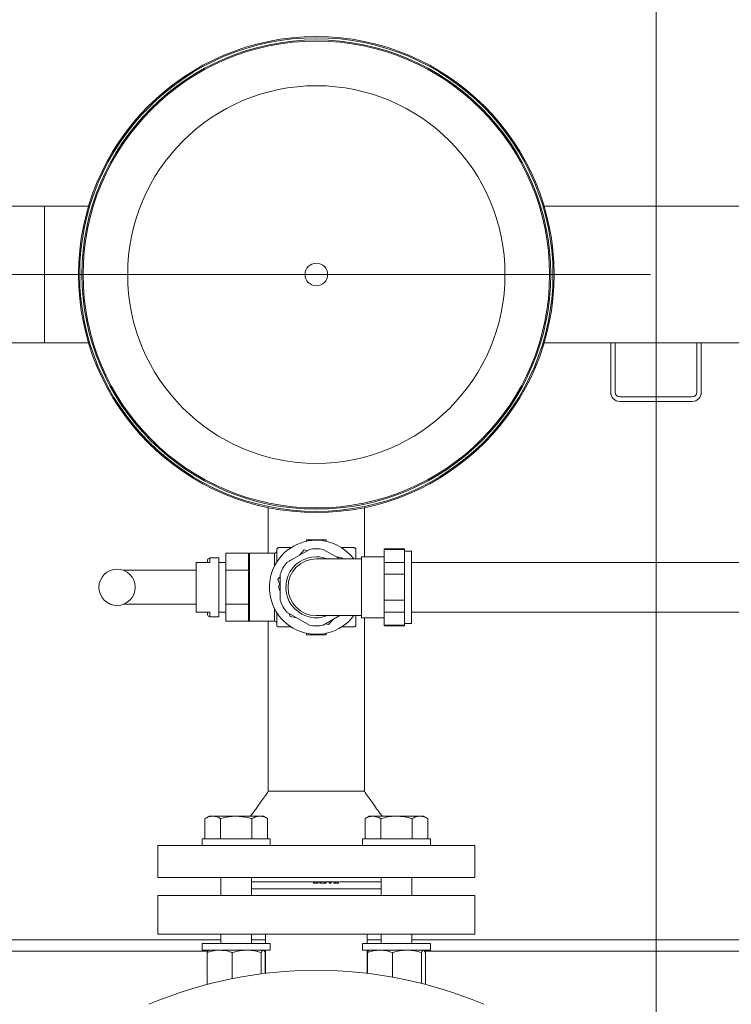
# Model space of a CAD drawing. Header units: millimetres. Extents: x 42 to 14105, y 484 to 9997.
# Tile 15 of 132: x 4313 to 4627, y 2434 to 2868. Entities that reach past the tile are written whole.
import ezdxf

# ---------------------------------------------------------------- set-up
doc = ezdxf.new("R2010")
doc.units = ezdxf.units.MM
doc.header["$LTSCALE"] = 25
doc.header["$PDSIZE"] = -1
doc.linetypes.add('CENTERX2', pattern=[20.32, 12.7, -2.54, 2.54, -2.54])
doc.styles.add('SLDTEXTSTYLE0', font='TXT', dxfattribs={"width": 0.75})
doc.dimstyles.new('SLDDIMSTYLE4', dxfattribs={"dimtxt": 66.145833, "dimasz": 66.145833, "dimexe": 0, "dimexo": 0.0625, "dimgap": 16.536458, "dimtad": 1, "dimdec": 0, "dimrnd": 1e-09, "dimzin": 12, "dimdsep": 46, "dimtxsty": 'SLDTEXTSTYLE0', "dimblk1": 'NONE', "dimblk2": 'CLOSED', "dimsah": 1, "dimcen": 0, "dimadec": 0, "dimazin": 3, "dimtfac": 1, "dimtdec": 0, "dimtmove": 0, "dimatfit": 3, "dimldrblk": 'NONE', "dimfxl": 1, "dimfrac": 2, "dimtolj": 1, "dimtzin": 12, "dimarcsym": 0})

# ---------------------------------------------------------------- blocks, each defined once
blk = doc.blocks.new('_CLOSED')
at = {"color": 0, "linetype": 'ByBlock', "lineweight": -2}
for p, q in [((-1, 0.166667), (0, 0)), ((-1, 0.166667), (-1, -0.166667)), ((0, 0), (-1, -0.166667)), ((0, 0), (-1, 0))]:
    blk.add_line(p, q, dxfattribs=at)
blk = doc.blocks.new('_D_16')
at = {"color": 0, "linetype": 'Continuous', "lineweight": -2}
for p, q in [((5349.72, 2778.03), (5608.58, 3035.57)), ((3885.04, 1320.74), (5302.83, 2731.37)), ((3885.04, 1320.74), (3838.15, 1274.09))]:
    blk.add_line(p, q, dxfattribs=at)
at = {"layer": 'Defpoints', "color": 0}
for p in [(5302.83, 2731.37), (3885.04, 1320.74)]:
    blk.add_point(p, dxfattribs=at)
at = {"color": 0, "linetype": 'ByBlock', "lineweight": -2, "xscale": 66.14583333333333, "yscale": 66.14583333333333, "zscale": 66.14583333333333, "rotation": 224.8550751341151}
blk.add_blockref('_CLOSED', (5302.83, 2731.37), dxfattribs=at)
at = {"color": 0, "lineweight": 0, "insert": (5392, 2936.73), "char_height": 66.146, "attachment_point": 1, "rotation": 44.8551, "style": 'SLDTEXTSTYLE0'}
blk.add_mtext('\\A1;∅2000', dxfattribs=at)
blk = doc.blocks.new('_NONE')
blk = doc.blocks.new('SW_CENTERMARKSYMBOL_1')
at = {"color": 0, "linetype": 'Continuous', "lineweight": 0}
blk.add_line((0, 5), (0, 1152.5), dxfattribs=at)

msp = doc.modelspace()

# ---------------------------------------------------------------- hatches: boundary and pattern name
at = {"linetype": 'Continuous', "lineweight": 0}
h = msp.add_hatch(dxfattribs=at)
h.set_pattern_fill('ANSI31', scale=25, style=0)
h.set_pattern_definition([(45, (-1110.94, 0), (-56.1266, 56.1266), [])])
edge = h.paths.add_edge_path(flags=0)
edge.add_arc((4593.938, 2026.056), 1150, 0, 360)
edge = h.paths.add_edge_path(flags=0)
edge.add_arc((4593.938, 2026.056), 1000, 0, 360)

# ---------------------------------------------------------------- linework, layer by layer
at = {"color": 7, "linetype": 'Continuous', "lineweight": 15}
for p, q in [((4323.938, 2785.856), (4301.938, 2785.856)), ((4343.36, 2785.856), (4323.938, 2785.856)), ((4323.938, 2767.255), (4323.938, 2785.856)), ((4323.938, 2725.556), (4323.938, 2785.856)), ((4681.938, 2785.856), (4544.516, 2785.856)), ((4323.938, 2725.556), (4323.938, 2767.255)), ((4301.938, 2725.556), (4323.938, 2725.556)), ((4323.938, 2725.556), (4343.36, 2725.556)), ((4544.516, 2725.556), (4863.938, 2725.556)), ((4573.938, 2725.556), (4573.938, 2703.706)), ((4575.938, 2725.556), (4575.938, 2703.706)), ((4611.938, 2703.706), (4611.938, 2725.556)), ((4613.938, 2703.706), (4613.938, 2725.556)), ((4577.938, 2701.706), (4609.938, 2701.706)), ((4577.938, 2699.706), (4609.938, 2699.706)), ((4422.738, 2652.869), (4422.738, 2632.706)), ((4465.138, 2631.156), (4465.138, 2652.869)), ((4443.938, 2638.706), (4439.538, 2638.706)), ((4439.538, 2638.706), (4439.538, 2637.985)), ((4448.338, 2638.706), (4443.938, 2638.706)), ((4443.938, 2638.706), (4443.938, 2638.456)), ((4448.338, 2638.706), (4448.338, 2637.985)), ((4430.963, 2628.691), (4440.913, 2634.435)), ((4438.548, 2634.167), (4436.51, 2631.893)), ((4439.941, 2633.874), (4438.548, 2634.167)), ((4446.963, 2634.435), (4454.287, 2630.206)), ((4482.938, 2634.706), (4473.938, 2634.706)), ((4473.938, 2634.435), (4473.938, 2634.706)), ((4482.938, 2634.435), (4473.938, 2634.435)), ((4473.938, 2628.691), (4473.938, 2634.435)), ((4482.938, 2634.435), (4482.938, 2634.706)), ((4482.938, 2631.563), (4482.938, 2634.435)), ((4485.938, 2633.706), (4482.938, 2633.706)), ((4485.938, 2601.706), (4485.938, 2633.706)), ((4396.938, 2628.697), (4390.938, 2628.697)), ((4390.938, 2606.716), (4390.938, 2628.697)), ((4395.938, 2628.697), (4395.938, 2629.697)), ((4400.938, 2630.697), (4396.938, 2630.697)), ((4400.938, 2604.716), (4400.938, 2630.697)), ((4403.938, 2628.706), (4400.938, 2628.706)), ((4403.938, 2625.206), (4403.938, 2632.706)), ((4403.938, 2632.706), (4414.438, 2632.706)), ((4413.938, 2625.735), (4413.938, 2632.177)), ((4425.438, 2632.706), (4414.438, 2632.706)), ((4414.438, 2632.706), (4414.438, 2625.206)), ((4432.075, 2629.57), (4431.945, 2629.258)), ((4433.529, 2630.172), (4432.075, 2629.57)), ((4463.938, 2630.206), (4443.938, 2630.206)), ((4455.498, 2630.604), (4452.51, 2631.232)), ((4455.629, 2630.206), (4455.498, 2630.604)), ((4473.938, 2631.156), (4463.938, 2631.156)), ((4473.938, 2631.156), (4463.938, 2631.156)), ((4463.938, 2604.256), (4463.938, 2631.156)), ((4473.938, 2628.691), (4482.938, 2628.691)), ((4473.938, 2623.451), (4473.938, 2628.691)), ((4482.938, 2628.691), (4482.938, 2631.563)), ((4482.938, 2623.451), (4482.938, 2628.691)), ((4711.938, 2628.706), (4485.938, 2628.706)), ((4390.938, 2625.206), (4358.722, 2625.206)), ((4403.938, 2625.206), (4414.438, 2625.206)), ((4403.938, 2610.206), (4403.938, 2625.206)), ((4413.938, 2611.264), (4413.938, 2624.148)), ((4414.438, 2625.206), (4414.438, 2610.206)), ((4427.938, 2622.329), (4426.988, 2621.269)), ((4426.988, 2621.269), (4427.938, 2618.367)), ((4427.938, 2611.962), (4427.938, 2623.451)), ((4482.938, 2623.451), (4473.938, 2623.451)), ((4473.938, 2611.962), (4473.938, 2623.451)), ((4482.938, 2617.706), (4482.938, 2623.451)), ((4427.716, 2619.046), (4427.161, 2617.706)), ((4427.161, 2617.706), (4427.938, 2615.83)), ((4482.938, 2611.962), (4482.938, 2617.706)), ((4473.938, 2606.722), (4473.938, 2611.962)), ((4473.938, 2611.962), (4482.938, 2611.962)), ((4482.938, 2606.722), (4482.938, 2611.962)), ((4358.763, 2610.206), (4390.938, 2610.206)), ((4396.938, 2606.716), (4390.938, 2606.716)), ((4395.938, 2605.716), (4395.938, 2606.716)), ((4400.938, 2606.706), (4403.938, 2606.706)), ((4403.938, 2602.706), (4403.938, 2610.206)), ((4403.938, 2610.206), (4414.438, 2610.206)), ((4413.938, 2603.235), (4413.938, 2609.677)), ((4414.438, 2610.206), (4414.438, 2602.706)), ((4440.913, 2600.978), (4430.963, 2606.722)), ((4482.938, 2606.722), (4473.938, 2606.722)), ((4473.938, 2600.978), (4473.938, 2606.722)), ((4482.938, 2603.85), (4482.938, 2606.722)), ((4485.938, 2606.706), (4711.938, 2606.706)), ((4396.938, 2604.716), (4400.938, 2604.716)), ((4403.938, 2602.706), (4414.438, 2602.706)), ((4414.438, 2602.706), (4425.438, 2602.706)), ((4422.738, 2602.706), (4422.738, 2527.706)), ((4431.934, 2606.161), (4432.377, 2604.808)), ((4432.377, 2604.808), (4435.366, 2604.18)), ((4443.938, 2605.206), (4463.938, 2605.206)), ((4454.287, 2605.206), (4446.963, 2600.978)), ((4449.328, 2601.246), (4451.366, 2603.52)), ((4461.438, 2601.206), (4461.438, 2605.206)), ((4463.938, 2604.256), (4473.938, 2604.256)), ((4463.938, 2604.256), (4473.938, 2604.256)), ((4465.138, 2527.706), (4465.138, 2604.256)), ((4482.938, 2600.978), (4482.938, 2603.85)), ((4447.934, 2601.539), (4449.328, 2601.246)), ((4473.938, 2600.978), (4482.938, 2600.978)), ((4473.938, 2600.706), (4473.938, 2600.978)), ((4473.938, 2600.706), (4482.938, 2600.706)), ((4482.938, 2601.706), (4485.938, 2601.706)), ((4482.938, 2600.706), (4482.938, 2600.978)), ((4439.538, 2597.428), (4439.538, 2596.706)), ((4443.938, 2596.706), (4439.538, 2596.706)), ((4443.938, 2596.956), (4443.938, 2596.706)), ((4448.338, 2596.706), (4443.938, 2596.706)), ((4448.338, 2597.428), (4448.338, 2596.706)), ((4465.138, 2527.706), (4422.738, 2527.706)), ((4465.138, 2527.706), (4422.738, 2527.706)), ((4396.582, 2516.708), (4394.726, 2515.637)), ((4394.726, 2506.708), (4394.726, 2515.637)), ((4396.582, 2516.708), (4398.19, 2516.708)), ((4398.19, 2516.708), (4408.582, 2516.708)), ((4401.654, 2506.708), (4401.654, 2515.637)), ((4408.582, 2516.708), (4418.975, 2516.708)), ((4415.511, 2506.708), (4415.511, 2515.637)), ((4418.975, 2516.708), (4420.582, 2516.708)), ((4422.439, 2515.637), (4420.582, 2516.708)), ((4422.439, 2506.708), (4422.439, 2515.637)), ((4467.293, 2516.708), (4465.437, 2515.637)), ((4465.437, 2506.708), (4465.437, 2515.637)), ((4467.293, 2516.708), (4468.901, 2516.708)), ((4468.901, 2516.708), (4479.293, 2516.708)), ((4472.365, 2506.708), (4472.365, 2515.637)), ((4479.293, 2516.708), (4489.685, 2516.708)), ((4486.221, 2506.708), (4486.221, 2515.637)), ((4489.685, 2516.708), (4491.293, 2516.708)), ((4493.15, 2515.637), (4491.293, 2516.708)), ((4493.15, 2506.708), (4493.15, 2515.637)), ((4373.938, 2503.706), (4373.938, 2489.706)), ((4513.938, 2503.706), (4373.938, 2503.706)), ((4393.582, 2506.706), (4393.582, 2503.706)), ((4395.164, 2506.706), (4393.582, 2506.706)), ((4394.726, 2506.708), (4401.654, 2506.708)), ((4423.582, 2506.706), (4395.164, 2506.706)), ((4400.582, 2506.708), (4400.582, 2506.706)), ((4401.654, 2506.708), (4415.511, 2506.708)), ((4415.511, 2506.708), (4422.439, 2506.708)), ((4416.582, 2506.706), (4416.582, 2506.708)), ((4423.582, 2503.706), (4423.582, 2506.706)), ((4464.293, 2506.706), (4464.293, 2503.706)), ((4494.293, 2506.706), (4464.293, 2506.706)), ((4465.437, 2506.708), (4472.365, 2506.708)), ((4471.293, 2506.708), (4471.293, 2506.706)), ((4472.365, 2506.708), (4486.221, 2506.708)), ((4486.221, 2506.708), (4493.15, 2506.708)), ((4487.293, 2506.706), (4487.293, 2506.708)), ((4494.293, 2503.706), (4494.293, 2506.706)), ((4513.938, 2489.706), (4513.938, 2503.706)), ((4373.938, 2489.706), (4513.938, 2489.706)), ((4401.8, 2489.706), (4401.8, 2481.706)), ((4415.364, 2481.706), (4415.364, 2489.706)), ((4472.511, 2489.706), (4472.511, 2481.706)), ((4486.075, 2481.706), (4486.075, 2489.706)), ((4442.615, 2487.706), (4415.364, 2487.706)), ((4442.615, 2487.206), (4442.615, 2487.706)), ((4442.615, 2487.706), (4443.296, 2487.706)), ((4442.615, 2487.206), (4443.296, 2487.206)), ((4443.296, 2487.206), (4443.296, 2487.706)), ((4444.087, 2487.206), (4444.087, 2487.706)), ((4444.756, 2487.206), (4444.756, 2487.706)), ((4445.458, 2487.706), (4445.015, 2487.706)), ((4445.02, 2487.706), (4445.458, 2487.706)), ((4445.458, 2487.206), (4445.458, 2487.706)), ((4445.458, 2487.706), (4445.649, 2487.706)), ((4445.458, 2487.206), (4445.649, 2487.206)), ((4445.649, 2487.206), (4445.649, 2487.706)), ((4445.649, 2487.706), (4445.724, 2487.706)), ((4445.649, 2487.206), (4445.724, 2487.206)), ((4445.724, 2487.206), (4445.724, 2487.706)), ((4445.724, 2487.706), (4447.851, 2487.706)), ((4445.724, 2487.206), (4447.851, 2487.206)), ((4447.851, 2487.206), (4447.851, 2487.706)), ((4447.851, 2487.706), (4447.997, 2487.706)), ((4447.851, 2487.206), (4447.997, 2487.206)), ((4447.997, 2487.206), (4447.997, 2487.706)), ((4447.997, 2487.706), (4448.335, 2487.706)), ((4447.997, 2487.206), (4448.335, 2487.206)), ((4449.589, 2487.706), (4448.335, 2487.706)), ((4448.335, 2487.206), (4448.335, 2487.706)), ((4449.589, 2487.206), (4449.589, 2487.706)), ((4449.589, 2487.706), (4449.831, 2487.706)), ((4449.589, 2487.206), (4449.831, 2487.206)), ((4449.831, 2487.206), (4449.831, 2487.706)), ((4449.831, 2487.706), (4450.498, 2487.706)), ((4449.831, 2487.206), (4450.498, 2487.206)), ((4451.335, 2487.706), (4450.498, 2487.706)), ((4450.498, 2487.206), (4450.498, 2487.706)), ((4450.498, 2487.706), (4451.346, 2487.706)), ((4451.647, 2487.769), (4451.647, 2487.144)), ((4451.662, 2487.706), (4451.663, 2487.706)), ((4451.662, 2487.206), (4451.663, 2487.206)), ((4451.663, 2487.206), (4451.663, 2487.706)), ((4452.21, 2487.206), (4452.21, 2487.706)), ((4452.21, 2487.706), (4453.484, 2487.706)), ((4452.21, 2487.206), (4453.484, 2487.206)), ((4453.484, 2487.206), (4453.484, 2487.706)), ((4453.484, 2487.706), (4453.73, 2487.706)), ((4453.484, 2487.206), (4453.73, 2487.206)), ((4453.73, 2487.206), (4453.73, 2487.706)), ((4453.749, 2487.144), (4453.749, 2487.769)), ((4472.511, 2487.706), (4454.108, 2487.706)), ((4454.112, 2487.706), (4472.511, 2487.706)), ((4373.938, 2481.706), (4373.938, 2464.706)), ((4513.938, 2481.706), (4373.938, 2481.706)), ((4472.511, 2484.706), (4415.364, 2484.706)), ((4513.938, 2464.706), (4513.938, 2481.706)), ((4513.938, 2464.706), (4373.938, 2464.706)), ((4401.8, 2464.706), (4401.8, 2460.608)), ((4415.364, 2460.608), (4415.364, 2464.706)), ((4421.438, 2464.706), (4421.438, 2460.608)), ((4466.438, 2460.608), (4466.438, 2464.706)), ((4472.511, 2464.706), (4472.511, 2460.608)), ((4486.075, 2460.608), (4486.075, 2464.706)), ((4293.938, 2462.206), (4401.8, 2462.206)), ((4393.582, 2460.608), (4393.582, 2457.608)), ((4393.582, 2460.608), (4423.582, 2460.608)), ((4415.364, 2462.206), (4421.438, 2462.206)), ((4423.582, 2457.608), (4423.582, 2460.608)), ((4464.293, 2460.608), (4464.293, 2457.608)), ((4464.293, 2460.608), (4494.293, 2460.608)), ((4466.438, 2462.206), (4472.511, 2462.206)), ((4486.075, 2462.206), (4701.8, 2462.206)), ((4494.293, 2457.608), (4494.293, 2460.608)), ((4393.582, 2457.608), (4423.582, 2457.608)), ((4395.802, 2456.537), (4395.802, 2442.78)), ((4406.829, 2456.537), (4406.829, 2445.048)), ((4419.609, 2456.537), (4419.609, 2447.143)), ((4421.363, 2456.537), (4421.363, 2447.361)), ((4421.438, 2457.608), (4421.438, 2447.37)), ((4464.293, 2457.608), (4494.293, 2457.608)), ((4466.438, 2447.37), (4466.438, 2457.608)), ((4466.513, 2456.537), (4466.513, 2447.361)), ((4467.293, 2457.608), (4467.196, 2457.552)), ((4477.54, 2456.537), (4477.54, 2445.712)), ((4490.32, 2456.537), (4490.32, 2442.959)), ((4491.39, 2457.552), (4491.293, 2457.608)), ((4492.073, 2456.537), (4492.073, 2442.78)), ((4396.685, 2442.563), (4395.802, 2442.78)), ((4395.802, 2442.78), (4396.014, 2442.396))]:
    msp.add_line(p, q, dxfattribs=at)
at = {"color": 7, "linetype": 'CENTERX2', "lineweight": 0}
msp.add_line((4273.938, 2755.706), (4913.938, 2755.706), dxfattribs=at)
at = {"color": 8, "linetype": 'Continuous', "lineweight": 15}
for p, q in [((4396.938, 2630.697), (4396.938, 2628.697)), ((4425.438, 2627.104), (4425.438, 2632.706)), ((4396.938, 2606.716), (4396.938, 2604.716)), ((4425.438, 2602.706), (4425.438, 2608.309)), ((4293.938, 2457.206), (4396.167, 2457.206)), ((4420.998, 2457.206), (4421.438, 2457.206)), ((4466.438, 2457.206), (4466.877, 2457.206)), ((4491.709, 2457.206), (4696.167, 2457.206))]:
    msp.add_line(p, q, dxfattribs=at)
at = {"color": 7, "linetype": 'Continuous', "lineweight": 15}
for centre, radius in [((4593.938, 2026.056), 1150), ((4593.938, 2026.056), 1000), ((4443.938, 2755.706), 105), ((4443.938, 2755.706), 104.5), ((4443.938, 2755.706), 103.5), ((4443.938, 2755.706), 103), ((4443.938, 2755.706), 83.309), ((4443.938, 2755.706), 5), ((4355.938, 2617.706), 8)]:
    msp.add_circle(centre, radius, dxfattribs=at)
for centre, radius, start, end in [((4577.938, 2703.706), 4, 180, 270), ((4577.938, 2703.706), 2, 180, 270), ((4609.938, 2703.706), 4, 270, 0), ((4609.938, 2703.706), 2, 270, 0), ((4443.938, 2617.706), 20.75, 90, 322.95733), ((4443.938, 2617.706), 20.75, 37.04267, 90), ((4425.438, 2633.706), 1, 270, 0), ((4443.938, 2617.706), 17, 79.74992, 100.25008), ((4396.938, 2629.697), 1, 90, 180), ((4443.938, 2617.706), 17, 139.74992, 160.25008), ((4443.938, 2617.706), 13.45, 90, 291.66348), ((4443.938, 2617.706), 12.5, 90, 270), ((4443.938, 2617.706), 13.45, 68.33652, 90), ((4443.938, 2617.706), 17, 199.74992, 220.25008), ((4396.938, 2605.716), 1, 180, 270), ((4425.438, 2601.706), 1, 0, 90), ((4443.938, 2617.706), 17, 259.74992, 280.25008), ((4443.938, 2258.673), 190.033, 67.0825, 112.9175)]:
    msp.add_arc(centre, radius, start, end, dxfattribs=at)
for points, knots in [([(4427.438, 2635.206), (4427.338, 2635.198), (4427.139, 2635.182), (4426.852, 2635.037), (4426.634, 2634.824), (4426.498, 2634.58), (4426.444, 2634.37), (4426.439, 2634.247), (4426.438, 2634.206)], [0, 0, 0, 0, 0.2018914, 0.4050288, 0.5824518, 0.7452317, 0.9171219, 1, 1, 1, 1]), ([(4426.438, 2634.206), (4426.438, 2633.589), (4426.438, 2631.774), (4426.438, 2629.86), (4426.438, 2628.596)], [0, 0, 0, 0, 0.339915, 1, 1, 1, 1]), ([(4432.799, 2635.206), (4432.686, 2635.206), (4430.811, 2635.206), (4429.072, 2635.206), (4427.438, 2635.206)], [0, 0, 0, 0, 0.0603263, 1, 1, 1, 1]), ([(4460.438, 2635.206), (4459.821, 2635.206), (4458.033, 2635.206), (4456.149, 2635.206), (4454.915, 2635.206)], [0, 0, 0, 0, 0.3452273, 1, 1, 1, 1]), ([(4461.438, 2634.206), (4461.43, 2634.306), (4461.413, 2634.506), (4461.268, 2634.792), (4461.055, 2635.01), (4460.812, 2635.146), (4460.602, 2635.201), (4460.478, 2635.205), (4460.438, 2635.206)], [0, 0, 0, 0, 0.2018914, 0.4050288, 0.5824518, 0.7452317, 0.9171219, 1, 1, 1, 1]), ([(4461.438, 2630.206), (4461.438, 2630.925), (4461.438, 2632.295), (4461.438, 2633.591), (4461.438, 2634.206)], [0, 0, 0, 0, 0.5252294, 1, 1, 1, 1]), ([(4413.938, 2632.177), (4413.953, 2632.298), (4413.972, 2632.448), (4414.131, 2632.606), (4414.226, 2632.664), (4414.328, 2632.697), (4414.397, 2632.706), (4414.432, 2632.706), (4414.438, 2632.706)], [0, 0, 0, 0, 0.5643301, 0.6994625, 0.8354036, 0.9161252, 0.9867743, 1, 1, 1, 1]), ([(4414.438, 2625.206), (4414.408, 2625.208), (4414.341, 2625.212), (4414.234, 2625.245), (4414.107, 2625.32), (4413.967, 2625.486), (4413.949, 2625.637), (4413.938, 2625.735)], [0, 0, 0, 0, 0.071012, 0.157713, 0.290302, 0.5330991, 1, 1, 1, 1]), ([(4413.938, 2624.148), (4413.953, 2624.39), (4413.972, 2624.689), (4414.131, 2625.005), (4414.226, 2625.122), (4414.328, 2625.188), (4414.397, 2625.206), (4414.432, 2625.206), (4414.438, 2625.206)], [0, 0, 0, 0, 0.5643301, 0.6994625, 0.8354036, 0.9161252, 0.9867743, 1, 1, 1, 1]), ([(4414.438, 2610.206), (4414.408, 2610.21), (4414.341, 2610.217), (4414.234, 2610.284), (4414.107, 2610.433), (4413.967, 2610.767), (4413.949, 2611.067), (4413.938, 2611.264)], [0, 0, 0, 0, 0.071012, 0.15771295, 0.29030201, 0.53309909, 1, 1, 1, 1]), ([(4413.938, 2609.677), (4413.953, 2609.798), (4413.972, 2609.948), (4414.131, 2610.106), (4414.226, 2610.164), (4414.328, 2610.197), (4414.397, 2610.206), (4414.432, 2610.206), (4414.438, 2610.206)], [0, 0, 0, 0, 0.5643301, 0.6994625, 0.8354036, 0.9161252, 0.9867743, 1, 1, 1, 1]), ([(4414.438, 2602.706), (4414.408, 2602.708), (4414.341, 2602.712), (4414.234, 2602.745), (4414.107, 2602.82), (4413.967, 2602.986), (4413.949, 2603.137), (4413.938, 2603.235)], [0, 0, 0, 0, 0.071012, 0.157713, 0.290302, 0.5330991, 1, 1, 1, 1]), ([(4426.438, 2606.613), (4426.438, 2606.484), (4426.438, 2604.594), (4426.438, 2602.841), (4426.438, 2601.206)], [0, 0, 0, 0, 0.0677698, 1, 1, 1, 1]), ([(4426.438, 2601.206), (4426.446, 2601.107), (4426.462, 2600.907), (4426.608, 2600.62), (4426.82, 2600.403), (4427.064, 2600.267), (4427.274, 2600.212), (4427.398, 2600.208), (4427.438, 2600.206)], [0, 0, 0, 0, 0.2018914, 0.4050288, 0.5824518, 0.7452317, 0.9171219, 1, 1, 1, 1]), ([(4427.438, 2600.206), (4429.051, 2600.206), (4430.86, 2600.206), (4432.811, 2600.206), (4433.022, 2600.206)], [0, 0, 0, 0, 0.891542, 1, 1, 1, 1]), ([(4454.99, 2600.206), (4456.199, 2600.206), (4458.059, 2600.206), (4459.821, 2600.206), (4460.438, 2600.206)], [0, 0, 0, 0, 0.6498426, 1, 1, 1, 1]), ([(4460.438, 2600.206), (4460.537, 2600.215), (4460.737, 2600.231), (4461.024, 2600.376), (4461.241, 2600.589), (4461.378, 2600.833), (4461.432, 2601.043), (4461.436, 2601.166), (4461.438, 2601.206)], [0, 0, 0, 0, 0.2018914, 0.4050288, 0.5824518, 0.7452317, 0.9171219, 1, 1, 1, 1]), ([(4422.738, 2527.706), (4421.61, 2526.078), (4419.162, 2522.545), (4416.5, 2518.893), (4414.976, 2516.874), (4414.851, 2516.708)], [0, 0, 0, 0, 0.439711, 0.9539495, 1, 1, 1, 1]), ([(4473.024, 2516.708), (4472.899, 2516.874), (4471.376, 2518.893), (4468.713, 2522.545), (4466.266, 2526.078), (4465.138, 2527.706)], [0, 0, 0, 0, 0.0460505, 0.560289, 1, 1, 1, 1]), ([(4398.19, 2516.708), (4398.108, 2516.707), (4397.486, 2516.697), (4396.314, 2516.463), (4395.259, 2515.914), (4394.726, 2515.637)], [0, 0, 0, 0, 0.0700986, 0.5307888, 1, 1, 1, 1]), ([(4401.654, 2515.637), (4401.092, 2515.936), (4399.956, 2516.541), (4398.782, 2516.652), (4398.19, 2516.708)], [0, 0, 0, 0, 0.495458, 1, 1, 1, 1]), ([(4408.582, 2516.708), (4407.952, 2516.692), (4405.607, 2516.633), (4403.324, 2516.058), (4401.654, 2515.637)], [0, 0, 0, 0, 0.2686329, 1, 1, 1, 1]), ([(4415.511, 2515.637), (4414.929, 2515.798), (4412.671, 2516.427), (4410.324, 2516.588), (4408.582, 2516.708)], [0, 0, 0, 0, 0.2575505, 1, 1, 1, 1]), ([(4418.975, 2516.708), (4418.893, 2516.707), (4418.271, 2516.697), (4417.098, 2516.463), (4416.043, 2515.914), (4415.511, 2515.637)], [0, 0, 0, 0, 0.0700986, 0.5307888, 1, 1, 1, 1]), ([(4422.439, 2515.637), (4421.876, 2515.936), (4420.741, 2516.541), (4419.567, 2516.652), (4418.975, 2516.708)], [0, 0, 0, 0, 0.495458, 1, 1, 1, 1]), ([(4468.901, 2516.708), (4468.586, 2516.692), (4467.413, 2516.633), (4466.272, 2516.058), (4465.437, 2515.637)], [0, 0, 0, 0, 0.2686329, 1, 1, 1, 1]), ([(4472.365, 2515.637), (4472.074, 2515.798), (4470.945, 2516.427), (4469.772, 2516.588), (4468.901, 2516.708)], [0, 0, 0, 0, 0.2575505, 1, 1, 1, 1]), ([(4479.293, 2516.708), (4479.129, 2516.707), (4477.885, 2516.697), (4475.54, 2516.463), (4473.43, 2515.914), (4472.365, 2515.637)], [0, 0, 0, 0, 0.0700986, 0.5307888, 1, 1, 1, 1]), ([(4486.221, 2515.637), (4485.096, 2515.936), (4482.825, 2516.541), (4480.478, 2516.652), (4479.293, 2516.708)], [0, 0, 0, 0, 0.495458, 1, 1, 1, 1]), ([(4489.685, 2516.708), (4489.603, 2516.707), (4488.982, 2516.697), (4487.809, 2516.463), (4486.754, 2515.914), (4486.221, 2515.637)], [0, 0, 0, 0, 0.0700986, 0.5307888, 1, 1, 1, 1]), ([(4493.15, 2515.637), (4492.587, 2515.936), (4491.451, 2516.541), (4490.278, 2516.652), (4489.685, 2516.708)], [0, 0, 0, 0, 0.49545796, 1, 1, 1, 1]), ([(4443.296, 2487.706), (4443.445, 2487.706), (4443.709, 2487.706), (4443.972, 2487.706), (4444.087, 2487.706)], [0, 0, 0, 0, 0.5602631, 1, 1, 1, 1]), ([(4443.296, 2487.206), (4443.445, 2487.206), (4443.709, 2487.206), (4443.972, 2487.206), (4444.087, 2487.206)], [0, 0, 0, 0, 0.5602631, 1, 1, 1, 1]), ([(4444.087, 2487.706), (4444.192, 2487.706), (4444.401, 2487.706), (4444.62, 2487.706), (4444.739, 2487.706), (4444.75, 2487.706), (4444.756, 2487.706)], [0, 0, 0, 0, 0.2797707, 0.5594285, 0.7795295, 1, 1, 1, 1]), ([(4444.087, 2487.206), (4444.192, 2487.206), (4444.401, 2487.206), (4444.62, 2487.206), (4444.739, 2487.206), (4444.75, 2487.206), (4444.756, 2487.206)], [0, 0, 0, 0, 0.2797707, 0.5594285, 0.7795295, 1, 1, 1, 1]), ([(4451.663, 2487.706), (4451.73, 2487.706), (4451.85, 2487.706), (4452.099, 2487.706), (4452.21, 2487.706)], [0, 0, 0, 0, 0.5582171, 1, 1, 1, 1]), ([(4451.663, 2487.206), (4451.73, 2487.206), (4451.85, 2487.206), (4452.099, 2487.206), (4452.21, 2487.206)], [0, 0, 0, 0, 0.5582171, 1, 1, 1, 1]), ([(4395.802, 2456.537), (4397.131, 2456.958), (4398.948, 2457.533), (4400.814, 2457.592), (4401.316, 2457.608)], [0, 0, 0, 0, 0.7313664, 1, 1, 1, 1]), ([(4396.679, 2457.608), (4396.658, 2457.607), (4396.501, 2457.597), (4396.204, 2457.363), (4395.937, 2456.814), (4395.802, 2456.537)], [0, 0, 0, 0, 0.07009856, 0.53078884, 1, 1, 1, 1]), ([(4401.316, 2457.608), (4402.702, 2457.488), (4404.569, 2457.327), (4406.366, 2456.698), (4406.829, 2456.537)], [0, 0, 0, 0, 0.7424487, 1, 1, 1, 1]), ([(4406.829, 2456.537), (4407.867, 2456.836), (4409.962, 2457.441), (4412.127, 2457.552), (4413.219, 2457.608)], [0, 0, 0, 0, 0.495458, 1, 1, 1, 1]), ([(4413.219, 2457.608), (4413.371, 2457.607), (4414.518, 2457.597), (4416.681, 2457.363), (4418.627, 2456.814), (4419.609, 2456.537)], [0, 0, 0, 0, 0.0700986, 0.5307888, 1, 1, 1, 1]), ([(4419.609, 2456.537), (4419.752, 2456.836), (4420.039, 2457.441), (4420.336, 2457.552), (4420.486, 2457.608)], [0, 0, 0, 0, 0.495458, 1, 1, 1, 1]), ([(4420.486, 2457.608), (4420.507, 2457.607), (4420.664, 2457.597), (4420.961, 2457.363), (4421.228, 2456.814), (4421.363, 2456.537)], [0, 0, 0, 0, 0.0700986, 0.5307888, 1, 1, 1, 1]), ([(4466.513, 2456.537), (4467.408, 2456.836), (4469.216, 2457.441), (4471.084, 2457.552), (4472.026, 2457.608)], [0, 0, 0, 0, 0.495458, 1, 1, 1, 1]), ([(4467.199, 2457.428), (4467.043, 2457.338), (4466.81, 2457.202), (4466.587, 2456.701), (4466.513, 2456.537)], [0, 0, 0, 0, 0.6713043, 1, 1, 1, 1]), ([(4472.026, 2457.608), (4472.157, 2457.607), (4473.147, 2457.597), (4475.013, 2457.363), (4476.692, 2456.814), (4477.54, 2456.537)], [0, 0, 0, 0, 0.0700986, 0.5307888, 1, 1, 1, 1]), ([(4477.54, 2456.537), (4478.578, 2456.836), (4480.672, 2457.441), (4482.838, 2457.552), (4483.93, 2457.608)], [0, 0, 0, 0, 0.495458, 1, 1, 1, 1]), ([(4483.93, 2457.608), (4484.082, 2457.607), (4485.229, 2457.597), (4487.391, 2457.363), (4489.338, 2456.814), (4490.32, 2456.537)], [0, 0, 0, 0, 0.07009856, 0.53078884, 1, 1, 1, 1]), ([(4490.32, 2456.537), (4490.394, 2456.698), (4490.679, 2457.327), (4490.976, 2457.488), (4491.197, 2457.608)], [0, 0, 0, 0, 0.2575513, 1, 1, 1, 1]), ([(4491.197, 2457.608), (4491.217, 2457.607), (4491.375, 2457.597), (4491.672, 2457.363), (4491.939, 2456.814), (4492.073, 2456.537)], [0, 0, 0, 0, 0.0700986, 0.5307888, 1, 1, 1, 1]), ([(4491.39, 2457.539), (4491.405, 2457.535), (4491.637, 2457.461), (4491.862, 2456.983), (4492.073, 2456.537)], [0, 0, 0, 0, 0.06475818, 1, 1, 1, 1])]:
    msp.add_open_spline(points, degree=3, knots=knots, dxfattribs=at)

# ---------------------------------------------------------------- block references
at = {"color": 7, "linetype": 'Continuous', "lineweight": 0}
msp.add_blockref('SW_CENTERMARKSYMBOL_1', (4593.938, 2026.056), dxfattribs=at)

# ---------------------------------------------------------------- dimensions: what is measured, and where the dimension line sits
dim = msp.add_diameter_dim_2p(p1=(3885.045, 1320.74), p2=(5302.831, 2731.372), dimstyle='SLDDIMSTYLE4', dxfattribs=at)
dim.commit()
dim.dimension.update_dxf_attribs({"geometry": '_D_16', "text_midpoint": (5523.587, 2951.015), "dimtype": 163})

doc.saveas('drawing.dxf')
